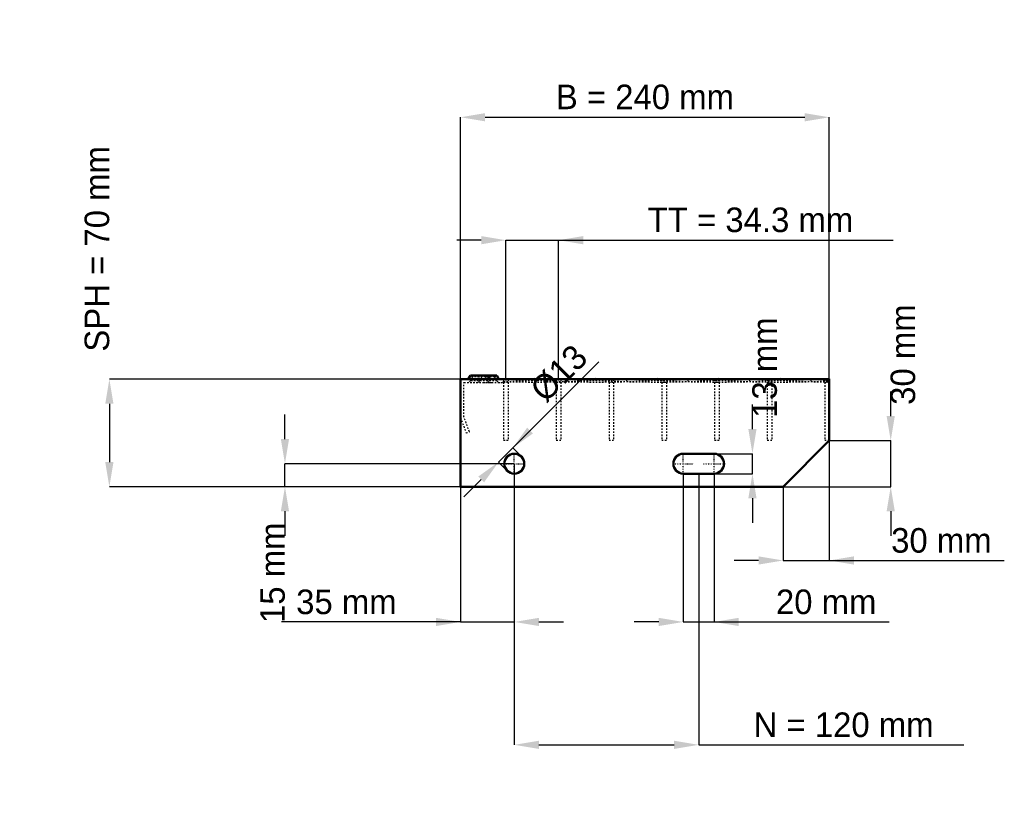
# Model space of a CAD drawing. Header units: millimetres. Extents: x -287 to 354, y -205 to 304.
import ezdxf

# ---------------------------------------------------------------- set-up
doc = ezdxf.new("R2010")
doc.units = ezdxf.units.MM
doc.linetypes.add('Center', pattern=[1.5, 0.45, -0.5, 0.05, -0.5])
doc.linetypes.add('Dashed', pattern=[2, 1, -1])
for name, color, linetype, lineweight in [('2d ConnectionPoints', 7, 'Continuous', 50), ('AM_0', 7, 'Continuous', 50), ('AM_5', 3, 'Continuous', 25), ('AM_7', 7, 'Center', 25), ('AM_9', 6, 'Dashed', 25)]:
    doc.layers.add(name, color=color, linetype=linetype, lineweight=lineweight)
doc.dimstyles.new('ISO-25', dxfattribs={"dimtxt": 2.5, "dimasz": 2.5, "dimexe": 1.25, "dimexo": 0.625, "dimtad": 1, "dimtxsty": 'Standard', "dimcen": 2.5, "dimadec": 0, "dimazin": 0, "dimtfac": 1, "dimtmove": 0, "dimatfit": 3, "dimfxl": 1, "dimarcsym": 0})

# ---------------------------------------------------------------- blocks, each defined once
blk = doc.blocks.new('1_y58ivp85ixyihjl7kfz87fvpj________0_in_L10002317SP34034383350_0')
at = {"layer": 'AM_0'}
for p, q in [((28, 70), (48, 70.33)), ((48, 70.33), (68, 70)), ((48, 70.33), (48, 70)), ((68, 70), (88, 70.33)), ((88, 70.33), (108, 70)), ((88, 70.33), (88, 70)), ((108, 70), (128, 70.33)), ((128, 70.33), (148, 70)), ((128, 70.33), (128, 70)), ((148, 70), (168, 70.33)), ((168, 70.33), (188, 70)), ((168, 70.33), (168, 70)), ((188, 70), (208, 70.33)), ((208, 70.33), (228, 70)), ((208, 70.33), (208, 70)), ((228, 70), (240, 70.2)), ((240, 70.01), (240, 70.2))]:
    blk.add_line(p, q, dxfattribs=at)
at = {"layer": 'AM_9'}
for p, q in [((28, 70), (68, 68.4)), ((28, 68.4), (68, 70)), ((28, 68.4), (48, 68.07)), ((48, 70), (48, 68.07)), ((48, 68.07), (68, 68.4)), ((68, 70), (108, 68.4)), ((68, 68.4), (108, 70)), ((68, 70), (68, 68.4)), ((68, 68.4), (88, 68.07)), ((88, 70), (88, 68.07)), ((88, 68.07), (108, 68.4)), ((108, 70), (148, 68.4)), ((108, 70), (108, 68.4)), ((108, 68.4), (148, 70)), ((108, 68.4), (128, 68.07)), ((128, 70), (128, 68.07)), ((128, 68.07), (148, 68.4)), ((148, 70), (188, 68.4)), ((148, 68.4), (188, 70)), ((148, 70), (148, 68.4)), ((148, 68.4), (168, 68.07)), ((168, 70), (168, 68.07)), ((168, 68.07), (188, 68.4)), ((188, 70), (228, 68.4)), ((188, 70), (188, 68.4)), ((188, 68.4), (228, 70)), ((188, 68.4), (208, 68.07)), ((208, 70), (208, 68.07)), ((208, 68.07), (228, 68.4)), ((228, 70), (240, 69.52)), ((228, 70), (228, 68.4)), ((228, 68.4), (240, 68.88)), ((228, 68.4), (240, 68.2))]:
    blk.add_line(p, q, dxfattribs=at)
blk = doc.blocks.new('2_L800350381323FRONT_0_in_L10002317SP34034383350_0')
at = {"layer": 'AM_0'}
for p, q in [((6.43, 72.46), (5.01, 70)), ((6.43, 72.46), (23.57, 72.46)), ((18.99, 70), (17.57, 72.46)), ((24.99, 70), (23.57, 72.46))]:
    blk.add_line(p, q, dxfattribs=at)
at = {"layer": 'AM_7'}
for p, q in [((12, 73), (12, 67.5)), ((18, 73), (18, 67.5))]:
    blk.add_line(p, q, dxfattribs=at)
at = {"layer": 'AM_9'}
for p, q in [((7.89, 71.62), (6.3, 68.87)), ((6.43, 72.46), (7.89, 71.62)), ((22.11, 71.62), (7.89, 71.62)), ((12.43, 72.46), (11.01, 70)), ((13.89, 71.62), (12.3, 68.87)), ((12.43, 72.46), (13.89, 71.62)), ((16.11, 71.62), (17.57, 72.46)), ((17.7, 68.87), (16.11, 71.62)), ((22.11, 71.62), (23.57, 72.46)), ((23.7, 68.87), (22.11, 71.62)), ((2.25, 67.75), (28, 67.75)), ((2.25, 45.4), (2.25, 67.75)), ((23.7, 68.87), (6.3, 68.87)), ((19.28, 67.81), (21.08, 67.75)), ((28, 67.75), (28, 70)), ((0, 45), (3.64, 35)), ((5.75, 35.77), (2.25, 45.4)), ((3.64, 35), (5.75, 35.77))]:
    blk.add_line(p, q, dxfattribs=at)
blk.add_lwpolyline([(14.92, 67.75), (16.46, 67.8), (18, 67.84), (19.28, 67.81)], dxfattribs=at)
for centre, start, end in [((4.35, 70), 270, 330), ((10.35, 70), 270, 330), ((19.65, 70), 210, 270), ((25.65, 70), 210, 270)]:
    blk.add_arc(centre, 2.25, start, end, dxfattribs=at)
blk = doc.blocks.new('3_L80004038133HORIZONTAL1_0_in_L10002317SP34034383350_0')
at = {"layer": 'AM_9'}
for p, q in [((237, 70), (237, 30)), ((237, 68.0685), (240, 68.0685)), ((240, 30), (237, 30))]:
    blk.add_line(p, q, dxfattribs=at)
blk = doc.blocks.new('4_L80004038133HORIZONTAL2_0_in_L10002317SP34034383350_0')
at = {"layer": 'AM_9'}
for p, q in [((199.65, 70), (199.65, 30)), ((199.65, 68.0685), (202.65, 68.0685)), ((202.65, 70), (202.65, 30)), ((202.65, 30), (199.65, 30))]:
    blk.add_line(p, q, dxfattribs=at)
blk = doc.blocks.new('5_L80004038133HORIZONTAL3_0_in_L10002317SP34034383350_0')
at = {"layer": 'AM_9'}
for p, q in [((165.32, 70), (165.32, 30)), ((165.32, 68.0685), (168.32, 68.0685)), ((168.32, 70), (168.32, 30)), ((168.32, 30), (165.32, 30))]:
    blk.add_line(p, q, dxfattribs=at)
blk = doc.blocks.new('6_L80004038133HORIZONTAL4_0_in_L10002317SP34034383350_0')
at = {"layer": 'AM_9'}
for p, q in [((130.99, 70), (130.99, 30)), ((130.99, 68.0685), (133.99, 68.0685)), ((133.99, 70), (133.99, 30)), ((133.99, 30), (130.99, 30))]:
    blk.add_line(p, q, dxfattribs=at)
blk = doc.blocks.new('7_L80004038133HORIZONTAL5_0_in_L10002317SP34034383350_0')
at = {"layer": 'AM_9'}
for p, q in [((96.66, 70), (96.66, 30)), ((96.66, 68.0685), (99.66, 68.0685)), ((99.66, 70), (99.66, 30)), ((99.66, 30), (96.66, 30))]:
    blk.add_line(p, q, dxfattribs=at)
blk = doc.blocks.new('8_L80004038133HORIZONTAL6_0_in_L10002317SP34034383350_0')
at = {"layer": 'AM_9'}
for p, q in [((62.33, 70), (62.33, 30)), ((62.33, 68.0685), (65.33, 68.0685)), ((65.33, 70), (65.33, 30)), ((65.33, 30), (62.33, 30))]:
    blk.add_line(p, q, dxfattribs=at)
blk = doc.blocks.new('9_L80004038133HORIZONTAL7_0_in_L10002317SP34034383350_0')
at = {"layer": 'AM_9'}
for p, q in [((28, 70), (28, 30)), ((28, 68.0685), (31, 68.0685)), ((31, 70), (31, 30)), ((31, 30), (28, 30))]:
    blk.add_line(p, q, dxfattribs=at)
blk = doc.blocks.new('10_L240800350334332703LEFT_0_in_L10002317SP34034383350_0')
at = {"layer": 'AM_0'}
for p, q in [((240, 70), (0, 70)), ((0, 70), (0, 0)), ((240, 30), (240, 70)), ((210, 0), (240, 30)), ((165, 21.5), (145, 21.5)), ((145, 8.5), (165, 8.5)), ((0, 0), (210, 0))]:
    blk.add_line(p, q, dxfattribs=at)
blk.add_circle((35, 15), 6.5, dxfattribs=at)
for centre, start, end in [((145, 15), 90, 270), ((165, 15), 270, 90)]:
    blk.add_arc(centre, 6.5, start, end, dxfattribs=at)
at = {"layer": 'AM_7'}
for p, q in [((35, 8.175), (35, 21.825)), ((145, 8.175), (145, 21.825)), ((165, 8.175), (165, 21.825)), ((28.175, 15), (41.825, 15)), ((138.175, 15), (151.825, 15)), ((158.175, 15), (171.825, 15))]:
    blk.add_line(p, q, dxfattribs=at)
blk = doc.blocks.new('*D11')
at = {"layer": 'AM_5', "color": 0, "lineweight": -2}
for p, q in [((0, 70), (0, 240.46)), ((16, 240.46), (224, 240.46)), ((240, 70), (240, 240.46))]:
    blk.add_line(p, q, dxfattribs=at)
at = {"layer": 'AM_5', "color": 0}
for points in [[(16, 243.13), (16, 237.79), (0, 240.46)], [(224, 237.79), (224, 243.13), (240, 240.46)]]:
    blk.add_solid(points, dxfattribs=at)
at = {"layer": 'Defpoints', "color": 0}
for p in [(240, 240.46), (0, 70), (240, 70)]:
    blk.add_point(p, dxfattribs=at)
at = {"layer": 'AM_5', "color": 0, "insert": (120, 253.61), "char_height": 16, "attachment_point": 5}
blk.add_mtext('B = 240 mm', dxfattribs=at)
blk = doc.blocks.new('*D12')
at = {"layer": 'AM_5', "color": 0, "lineweight": -2}
for p, q in [((13.5, 160.46), (-2.5, 160.46)), ((29.5, 70), (29.5, 160.46)), ((29.5, 160.46), (63.83, 160.46)), ((63.83, 70), (63.83, 160.46)), ((63.83, 160.46), (281.61, 160.46)), ((79.83, 160.46), (95.83, 160.46))]:
    blk.add_line(p, q, dxfattribs=at)
at = {"layer": 'AM_5', "color": 0}
for points in [[(13.5, 157.79), (13.5, 163.13), (29.5, 160.46)], [(79.83, 163.13), (79.83, 157.79), (63.83, 160.46)]]:
    blk.add_solid(points, dxfattribs=at)
at = {"layer": 'Defpoints', "color": 0}
for p in [(63.83, 160.46), (29.5, 70), (63.83, 70)]:
    blk.add_point(p, dxfattribs=at)
at = {"layer": 'AM_5', "color": 0, "insert": (188.72, 173.61), "char_height": 16, "attachment_point": 5}
blk.add_mtext('TT = 34.3 mm', dxfattribs=at)
blk = doc.blocks.new('*D13')
at = {"layer": 'AM_5', "color": 0, "lineweight": -2}
for p, q in [((0, 70), (-228.57, 70)), ((-228.57, 54), (-228.57, 16)), ((0, 0), (-228.57, 0))]:
    blk.add_line(p, q, dxfattribs=at)
at = {"layer": 'AM_5', "color": 0}
for points in [[(-225.9, 54), (-231.24, 54), (-228.57, 70)], [(-231.24, 16), (-225.9, 16), (-228.57, 0)]]:
    blk.add_solid(points, dxfattribs=at)
at = {"layer": 'Defpoints', "color": 0}
for p in [(0, 70), (-228.57, 0), (0, 0)]:
    blk.add_point(p, dxfattribs=at)
at = {"layer": 'AM_5', "color": 0, "insert": (-236.57, 154.8), "char_height": 16, "attachment_point": 5, "rotation": 90}
blk.add_mtext('SPH = 70 mm', dxfattribs=at)
blk = doc.blocks.new('*D14')
at = {"layer": 'AM_5', "color": 0, "lineweight": -2}
for p, q in [((-114.29, 31), (-114.29, 47)), ((35, 15), (-114.29, 15)), ((-114.29, 0), (-114.29, 15)), ((0, 0), (-114.29, 0)), ((-114.29, -16), (-114.29, -32))]:
    blk.add_line(p, q, dxfattribs=at)
at = {"layer": 'AM_5', "color": 0}
for points in [[(-116.95, 31), (-111.62, 31), (-114.29, 15)], [(-111.62, -16), (-116.95, -16), (-114.29, 0)]]:
    blk.add_solid(points, dxfattribs=at)
at = {"layer": 'Defpoints', "color": 0}
for p in [(-114.29, 15), (35, 15), (0, 0)]:
    blk.add_point(p, dxfattribs=at)
at = {"layer": 'AM_5', "color": 0, "insert": (-122.29, -56), "char_height": 16, "attachment_point": 5, "rotation": 90}
blk.add_mtext('15 mm', dxfattribs=at)
blk = doc.blocks.new('*D15')
at = {"layer": 'AM_5', "color": 0, "lineweight": -2}
for p, q in [((35, 15), (35, -88)), ((0, 0), (0, -88)), ((0, -88), (-116.58, -88)), ((-16, -88), (-32, -88)), ((0, -88), (35, -88)), ((51, -88), (67, -88))]:
    blk.add_line(p, q, dxfattribs=at)
at = {"layer": 'AM_5', "color": 0}
for points in [[(-16, -90.67), (-16, -85.33), (0, -88)], [(51, -85.33), (51, -90.67), (35, -88)]]:
    blk.add_solid(points, dxfattribs=at)
at = {"layer": 'Defpoints', "color": 0}
for p in [(35, 15), (0, 0), (35, -88)]:
    blk.add_point(p, dxfattribs=at)
at = {"layer": 'AM_5', "color": 0, "insert": (-74.29, -75.03), "char_height": 16, "attachment_point": 5}
blk.add_mtext('35 mm', dxfattribs=at)
blk = doc.blocks.new('*D16')
at = {"layer": 'AM_5', "color": 0, "lineweight": -2}
for p, q in [((145, 8.5), (145, -88)), ((165, 8.5), (165, -88)), ((129, -88), (113, -88)), ((145, -88), (165, -88)), ((165, -88), (278.96, -88)), ((181, -88), (197, -88))]:
    blk.add_line(p, q, dxfattribs=at)
at = {"layer": 'AM_5', "color": 0}
for points in [[(129, -90.67), (129, -85.33), (145, -88)], [(181, -85.33), (181, -90.67), (165, -88)]]:
    blk.add_solid(points, dxfattribs=at)
at = {"layer": 'Defpoints', "color": 0}
for p in [(145, 8.5), (165, 8.5), (165, -88)]:
    blk.add_point(p, dxfattribs=at)
at = {"layer": 'AM_5', "color": 0, "insert": (237.98, -75.03), "char_height": 16, "attachment_point": 5}
blk.add_mtext('20 mm', dxfattribs=at)
blk = doc.blocks.new('*D17')
at = {"layer": 'AM_5', "color": 0, "lineweight": -2}
for p, q in [((190, 37.5), (190, 53.5)), ((165, 21.5), (190, 21.5)), ((190, 8.5), (190, 21.5)), ((165, 8.5), (190, 8.5)), ((190, -7.5), (190, -23.5))]:
    blk.add_line(p, q, dxfattribs=at)
at = {"layer": 'AM_5', "color": 0}
for points in [[(187.33, 37.5), (192.67, 37.5), (190, 21.5)], [(192.67, -7.5), (187.33, -7.5), (190, 8.5)]]:
    blk.add_solid(points, dxfattribs=at)
at = {"layer": 'Defpoints', "color": 0}
for p in [(165, 21.5), (190, 21.5), (165, 8.5)]:
    blk.add_point(p, dxfattribs=at)
at = {"layer": 'AM_5', "color": 0, "insert": (198, 77.5), "char_height": 16, "attachment_point": 5, "rotation": 90}
blk.add_mtext('13 mm', dxfattribs=at)
blk = doc.blocks.new('*D18')
at = {"layer": 'AM_5', "color": 0, "lineweight": -2}
for p, q in [((240, 30), (240, -48)), ((210, 0), (210, -48)), ((194, -48), (178, -48)), ((210, -48), (240, -48)), ((240, -48), (353.92, -48)), ((256, -48), (272, -48))]:
    blk.add_line(p, q, dxfattribs=at)
at = {"layer": 'AM_5', "color": 0}
for points in [[(194, -50.67), (194, -45.33), (210, -48)], [(256, -45.33), (256, -50.67), (240, -48)]]:
    blk.add_solid(points, dxfattribs=at)
at = {"layer": 'Defpoints', "color": 0}
for p in [(240, 30), (210, 0), (240, -48)]:
    blk.add_point(p, dxfattribs=at)
at = {"layer": 'AM_5', "color": 0, "insert": (312.96, -35.03), "char_height": 16, "attachment_point": 5}
blk.add_mtext('30 mm', dxfattribs=at)
blk = doc.blocks.new('*D19')
at = {"layer": 'AM_5', "color": 0, "lineweight": -2}
for p, q in [((280, 46), (280, 62)), ((240, 30), (280, 30)), ((280, 0), (280, 30)), ((210, 0), (280, 0)), ((280, -16), (280, -32))]:
    blk.add_line(p, q, dxfattribs=at)
at = {"layer": 'AM_5', "color": 0}
for points in [[(277.33, 46), (282.67, 46), (280, 30)], [(282.67, -16), (277.33, -16), (280, 0)]]:
    blk.add_solid(points, dxfattribs=at)
at = {"layer": 'Defpoints', "color": 0}
for p in [(240, 30), (280, 30), (210, 0)]:
    blk.add_point(p, dxfattribs=at)
at = {"layer": 'AM_5', "color": 0, "insert": (288, 86), "char_height": 16, "attachment_point": 5, "rotation": 90}
blk.add_mtext('30 mm', dxfattribs=at)
blk = doc.blocks.new('*D20')
at = {"layer": 'AM_5', "color": 0, "lineweight": -2}
for p, q in [((35, 15), (35, -168)), ((155, 8.5), (155, -168)), ((51, -168), (139, -168)), ((155, -168), (327.64, -168))]:
    blk.add_line(p, q, dxfattribs=at)
at = {"layer": 'AM_5', "color": 0}
for points in [[(51, -165.33), (51, -170.67), (35, -168)], [(139, -170.67), (139, -165.33), (155, -168)]]:
    blk.add_solid(points, dxfattribs=at)
at = {"layer": 'Defpoints', "color": 0}
for p in [(35, 15), (155, 8.5), (155, -168)]:
    blk.add_point(p, dxfattribs=at)
at = {"layer": 'AM_5', "color": 0, "insert": (249.32, -155.03), "char_height": 16, "attachment_point": 5}
blk.add_mtext('N = 120 mm', dxfattribs=at)
blk = doc.blocks.new('*D21')
at = {"layer": 'AM_5', "color": 0, "lineweight": -2}
for p, q in [((33.94, 25.25), (90.01, 81.32)), ((45.25, 36.57), (56.57, 47.88)), ((24.75, 16.06), (33.94, 25.25)), ((39.6, 19.6), (33.94, 25.25)), ((30.4, 10.4), (24.75, 16.06)), ((13.43, 4.75), (2.12, -6.57))]:
    blk.add_line(p, q, dxfattribs=at)
at = {"layer": 'AM_5', "color": 0}
for points in [[(43.37, 38.45), (47.14, 34.68), (33.94, 25.25)], [(15.32, 2.86), (11.55, 6.63), (24.75, 16.06)]]:
    blk.add_solid(points, dxfattribs=at)
at = {"layer": 'Defpoints', "color": 0}
for p in [(33.94, 25.25), (39.6, 19.6), (30.4, 10.4)]:
    blk.add_point(p, dxfattribs=at)
at = {"layer": 'AM_5', "color": 0, "insert": (64.12, 73.77), "char_height": 16, "attachment_point": 5, "rotation": 45}
blk.add_mtext('Ø13', dxfattribs=at)

msp = doc.modelspace()

# ---------------------------------------------------------------- linework, layer by layer
at = {"layer": '2d ConnectionPoints'}
for p in [(0, 70), (0, 70), (0, 70), (0, 70), (0, 70), (0, 70), (28, 70), (29.5, 70), (29.5, 70), (63.83, 70), (63.83, 70), (98.16, 70), (98.16, 70), (132.49, 70), (132.49, 70), (166.82, 70), (166.82, 70), (201.15, 70), (201.15, 70), (238.5, 70), (0, 0), (0, 0)]:
    msp.add_point(p, dxfattribs=at)

# ---------------------------------------------------------------- block references
for name in ['2_L800350381323FRONT_0_in_L10002317SP34034383350_0', '10_L240800350334332703LEFT_0_in_L10002317SP34034383350_0', '1_y58ivp85ixyihjl7kfz87fvpj________0_in_L10002317SP34034383350_0', '9_L80004038133HORIZONTAL7_0_in_L10002317SP34034383350_0', '8_L80004038133HORIZONTAL6_0_in_L10002317SP34034383350_0', '7_L80004038133HORIZONTAL5_0_in_L10002317SP34034383350_0', '6_L80004038133HORIZONTAL4_0_in_L10002317SP34034383350_0', '5_L80004038133HORIZONTAL3_0_in_L10002317SP34034383350_0', '4_L80004038133HORIZONTAL2_0_in_L10002317SP34034383350_0', '3_L80004038133HORIZONTAL1_0_in_L10002317SP34034383350_0']:
    msp.add_blockref(name, (0, 0))

# ---------------------------------------------------------------- dimensions: what is measured, and where the dimension line sits
at = {"layer": 'AM_5'}
for base, p1, p2, text, picture, middle in [((240, 240.46), (0, 70), (240, 70), 'B = 240 mm', '*D11', (120, 240.46)), ((63.83, 160.46), (29.5, 70), (63.83, 70), 'TT = 34.3 mm', '*D12', (188.722, 160.46)), ((240, -48), (210, 0), (240, 30), '30 mm', '*D18', (312.96, -48)), ((35, -88), (0, 0), (35, 15), '35 mm', '*D15', (-74.289, -88)), ((155, -168), (35, 15), (155, 8.5), 'N = 120 mm', '*D20', (249.319, -168)), ((165, -88), (145, 8.5), (165, 8.5), '20 mm', '*D16', (237.982, -88))]:
    dim = msp.add_linear_dim(base=base, p1=p1, p2=p2, text=text, dimstyle='ISO-25', override={"dimtxt": 16, "dimasz": 16, "dimexe": 0, "dimexo": 0, "dimgap": 4.8}, dxfattribs=at)
    dim.commit()
    dim.dimension.update_dxf_attribs({"geometry": picture, "text_midpoint": middle, "dimtype": 160})
for base, p1, p2, text, picture, middle in [((-228.571, 0), (0, 70), (0, 0), 'SPH = 70 mm', '*D13', (-236.571, 154.8)), ((280, 30), (210, 0), (240, 30), '30 mm', '*D19', (288, 86)), ((190, 21.5), (165, 8.5), (165, 21.5), '13 mm', '*D17', (198, 77.5)), ((-114.286, 15), (0, 0), (35, 15), '15 mm', '*D14', (-122.286, -56))]:
    dim = msp.add_linear_dim(base=base, p1=p1, p2=p2, angle=90, text=text, dimstyle='ISO-25', override={"dimtxt": 16, "dimasz": 16, "dimexe": 0, "dimexo": 0, "dimgap": 4.8}, dxfattribs=at)
    dim.commit()
    dim.dimension.update_dxf_attribs({"geometry": picture, "text_midpoint": middle, "dimtype": 160, "text_rotation": 90})
dim = msp.add_linear_dim(base=(33.939, 25.253), p1=(30.404, 10.404), p2=(39.596, 19.596), angle=45, text='Ø13', dimstyle='ISO-25', override={"dimtxt": 16, "dimasz": 16, "dimexe": 0, "dimexo": 0, "dimgap": 4.8}, dxfattribs=at)
dim.commit()
dim.dimension.update_dxf_attribs({"geometry": '*D21', "text_midpoint": (73.288, 64.602), "dimtype": 161})

doc.saveas('drawing.dxf')
